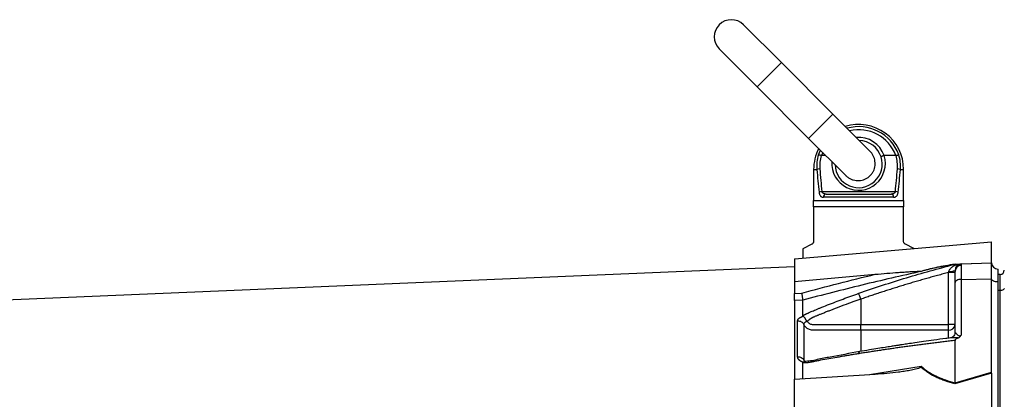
# Model space of a CAD drawing. Header units: millimetres. Extents: x 7 to 1926, y 9 to 1151.
# Tile 10 of 14: x 967 to 1426, y 722 to 899. Entities that reach past the tile are written whole.
import ezdxf

# ---------------------------------------------------------------- set-up
doc = ezdxf.new("R2010")
doc.units = ezdxf.units.MM

msp = doc.modelspace()

# ---------------------------------------------------------------- linework, layer by layer
at = {"color": 7, "linetype": 'Continuous', "lineweight": 25}
for p, q in [((1322.33, 879.45), (1304.66, 897.13)), ((1293.34, 885.81), (1311.02, 868.14)), ((1346.38, 855.41), (1322.33, 879.45)), ((1311.02, 868.14), (1335.06, 844.09)), ((1363.69, 838.09), (1346.38, 855.41)), ((1335.06, 844.09), (1352.38, 826.78)), ((1343.08, 836.07), (1341.02, 836.07)), ((1375.77, 836.07), (1370.33, 836.07)), ((1337.4, 829.57), (1337.4, 815.07)), ((1379.4, 815.07), (1379.4, 829.57)), ((1341.25, 819.29), (1375.54, 819.29)), ((1343.21, 818.07), (1373.58, 818.07)), ((1337.4, 815.07), (1379.4, 815.07)), ((1374.75, 816.57), (1342.05, 816.57)), ((1337.4, 812.07), (1337.4, 796)), ((1379.4, 812.07), (1337.4, 812.07)), ((1379.4, 796), (1379.4, 812.07)), ((1328.4, 787.82), (1420.4, 795.87)), ((1420.4, 786.07), (1420.4, 795.87)), ((1336.57, 794.66), (1332.4, 792.57)), ((1332.4, 792.57), (1332.4, 788.17)), ((1384.16, 792.69), (1380.23, 794.66)), ((1328.4, 787.82), (1328.4, 777.36)), ((1406.29, 785.48), (1420.4, 785.97)), ((1420.4, 778.52), (1420.4, 785.97)), ((1328.4, 784.08), (366.4, 743.58)), ((1400.4, 757.23), (1400.4, 781.49)), ((1402.83, 785.22), (1403.4, 785.38)), ((1403.43, 785.37), (1403.08, 785.29)), ((1403.4, 782.29), (1403.4, 782.48)), ((1403.4, 781.94), (1403.4, 782.29)), ((1403.4, 776.78), (1403.4, 781.94)), ((1406.29, 785.48), (1406.29, 785.24)), ((1406.29, 785.24), (1406.29, 784.8)), ((1406.29, 784.8), (1406.29, 778.28)), ((1423.4, 783.07), (1423.4, 777.07)), ((1328.4, 777.36), (1366.19, 780.66)), ((1328.4, 777.36), (1328.4, 771.76)), ((1403.4, 753.45), (1403.4, 776.78)), ((1406.29, 778.28), (1420.4, 778.52)), ((1406.29, 778.28), (1406.29, 752.24)), ((1420.4, 734.95), (1420.4, 778.52)), ((1424.4, 780.57), (1423.4, 780.57)), ((1423.4, 777.07), (1423.4, 532.07)), ((1424.4, 773.07), (1424.4, 780.57)), ((1424.4, 773.07), (1423.4, 773.07)), ((1424.4, 533.57), (1424.4, 773.07)), ((1328.4, 771.76), (1331.95, 771.88)), ((1332.4, 768.57), (1328.4, 768.43)), ((1328.4, 768.43), (1328.4, 731.76)), ((1359.4, 769.03), (1359.4, 757.23)), ((1332.4, 761.04), (1332.53, 761.08)), ((1359.4, 757.23), (1400.4, 757.23)), ((1400.4, 754.54), (1359.4, 754.54)), ((1403.4, 757.23), (1400.4, 757.23)), ((1400.4, 754.54), (1400.4, 757.23)), ((1403.4, 730.04), (1403.4, 749.77)), ((1332.53, 739.58), (1332.4, 739.63)), ((1332.4, 731.99), (1332.4, 739.28)), ((1328.4, 731.76), (1366.19, 733.98)), ((1328.4, 685.82), (1328.4, 731.76)), ((1420.4, 734.48), (1403.37, 729.55)), ((1403.4, 730.03), (1420.4, 734.95)), ((1420.4, 734.24), (1420.4, 691.24))]:
    msp.add_line(p, q, dxfattribs=at)
at = {"color": 8, "linetype": 'Continuous', "lineweight": 25}
for p, q in [((1322.33, 879.45), (1311.02, 868.14)), ((1346.38, 855.41), (1335.06, 844.09)), ((1339.62, 836.42), (1340.57, 838.59)), ((1341.63, 837.52), (1341.02, 836.07)), ((1337.4, 829.57), (1338.9, 829.57)), ((1377.9, 829.57), (1379.4, 829.57)), ((1406.45, 785.53), (1420.4, 786.02)), ((1400.4, 750.93), (1400.4, 754.54)), ((1363.51, 733.82), (1387.64, 737.8))]:
    msp.add_line(p, q, dxfattribs=at)
at = {"color": 7, "linetype": 'Continuous', "lineweight": 25, "flags": 128}
for points in [[(1423.4, 777.07), (1422.82, 777.1), (1422.27, 777.18), (1421.76, 777.32), (1421.31, 777.5), (1420.94, 777.71), (1420.66, 777.96), (1420.47, 778.24), (1420.4, 778.52)], [(1426.4, 774.07), (1426.36, 773.88), (1426.24, 773.69), (1426.06, 773.52), (1425.81, 773.37), (1425.51, 773.24), (1425.16, 773.15), (1424.79, 773.09), (1424.4, 773.07)]]:
    msp.add_lwpolyline(points, dxfattribs=at)
at = {"color": 7, "linetype": 'Continuous', "lineweight": 25}
for centre, radius, start, end in [((1299, 891.47), 8, 45, 225), ((1358.4, 829.57), 21, 0, 107.2813), ((1358.4, 832.07), 11, 17.9653, 88.3418), ((1358.4, 829.57), 21, 152.2639, 180), ((1357.7, 831.03), 18.86, 163.4133, 184.4382), ((1359.09, 831.03), 18.86, 355.5618, 16.5867), ((1357.75, 831.22), 17.51, 163.8487, 184.4386), ((1358.4, 832.07), 11, 181.6582, 17.9653), ((1359.04, 831.22), 17.51, 355.5614, 16.1513), ((1340.41, 825.75), 4.11, 91.655, 111.5751), ((1376.39, 825.75), 4.11, 68.4249, 88.345), ((1341.59, 814.57), 4.73, 94.0546, 110.443), ((1343.4, 816.72), 1.37, 97.983, 186.2077), ((1373.39, 816.72), 1.37, 353.7923, 82.017), ((1375.21, 814.57), 4.73, 69.557, 85.9454), ((1423.4, 786.07), 3, 180, 181.0431), ((1423.4, 786.07), 3, 182, 270), ((1401.2, 786.97), 5, 262.1759, 296.0599), ((1406.4, 782.48), 3, 92, 180), ((1406.37, 782.27), 2.97, 91.5169, 179.5524), ((1406.32, 781.87), 2.93, 90.5844, 178.6453), ((1424.4, 782.57), 2, 270, 0), ((1400.54, 757.39), 2.86, 267.0312, 356.6861)]:
    msp.add_arc(centre, radius, start, end, dxfattribs=at)
at = {"color": 8, "linetype": 'Continuous', "lineweight": 25}
for centre, radius, start, end in [((1358.4, 829.57), 19.98, 20.0318, 105.7351), ((1358.4, 829.57), 18.55, 20.5075, 103.234), ((1358.4, 832.07), 12.5, 18.597, 95.2082), ((1358.4, 832.36), 12.5, 176.0104, 17.2832)]:
    msp.add_arc(centre, radius, start, end, dxfattribs=at)
at = {"color": 7, "linetype": 'Continuous', "lineweight": 25}
for centre, major_axis, ratio, start_param, end_param in [((1358.4, 866.79), (0, 100.29), 0.209402, 1.950954, 2.067456), ((1358.4, 867.07), (0, 100.29), 0.194444, 1.950954, 2.067456), ((1358.4, 867.07), (0, 100.29), 0.194444, 4.215729, 4.332232), ((1358.4, 866.79), (0, 100.29), 0.209402, 4.215729, 4.332232), ((1423.4, 735.57), (0.32, 13.24), 0.225259, 1.658536, 1.676742)]:
    msp.add_ellipse(centre, major_axis=major_axis, ratio=ratio, start_param=start_param, end_param=end_param, dxfattribs=at)
for points, knots in [([(1340.93, 836.09), (1340.78, 836.13), (1340.64, 836.18), (1340.37, 836.26), (1340.25, 836.29), (1340.02, 836.35), (1339.91, 836.37), (1339.74, 836.41), (1339.67, 836.42), (1339.62, 836.42)], [0, 0, 0, 0, 0.25, 0.25, 0.5, 0.5, 0.75, 0.75, 1, 1, 1, 1]), ([(1363.78, 826.69), (1364.08, 827.01), (1364.68, 827.67), (1365.35, 828.83), (1365.83, 830.09), (1366.09, 831.4), (1366.13, 832.75), (1365.95, 834.09), (1365.54, 835.39), (1364.92, 836.6), (1364.26, 837.53), (1363.77, 837.98), (1363.61, 838.13)], [0, 0, 0, 0, 0.103303, 0.209611, 0.312911, 0.419183, 0.522943, 0.629648, 0.734576, 0.842458, 0.948999, 1, 1, 1, 1]), ([(1375.87, 836.09), (1376.01, 836.13), (1376.15, 836.18), (1376.42, 836.26), (1376.55, 836.29), (1376.78, 836.35), (1376.88, 836.37), (1377.05, 836.41), (1377.12, 836.42), (1377.17, 836.42)], [0, 0, 0, 0, 0.25, 0.25, 0.5, 0.5, 0.75, 0.75, 1, 1, 1, 1]), ([(1370.24, 836.06), (1370.15, 836.03), (1370.06, 836), (1369.88, 835.94), (1369.79, 835.9), (1369.61, 835.84), (1369.53, 835.81), (1369.38, 835.75), (1369.31, 835.72), (1369.12, 835.64), (1369.02, 835.59), (1368.89, 835.51), (1368.85, 835.48), (1368.86, 835.47)], [0, 0, 0, 0, 0.125, 0.125, 0.25, 0.25, 0.375, 0.375, 0.5, 0.5, 0.75, 0.75, 1, 1, 1, 1]), ([(1352.27, 826.9), (1352.29, 826.87), (1352.61, 826.49), (1353.4, 825.88), (1354.59, 825.15), (1355.91, 824.64), (1357.27, 824.37), (1358.67, 824.34), (1360.02, 824.54), (1361.32, 824.97), (1362.36, 825.53), (1363.18, 826.12), (1363.58, 826.5), (1363.78, 826.69)], [0, 0, 0, 0, 0.008922, 0.1174, 0.229101, 0.336208, 0.446524, 0.551844, 0.660307, 0.764103, 0.870967, 0.93513, 1, 1, 1, 1]), ([(1339.93, 819), (1339.96, 818.8), (1339.99, 818.61), (1340.08, 818.25), (1340.14, 818.07), (1340.26, 817.76), (1340.34, 817.62), (1340.5, 817.36), (1340.59, 817.25), (1340.78, 817.05), (1340.88, 816.96), (1341.09, 816.81), (1341.2, 816.76), (1341.55, 816.62), (1341.79, 816.57), (1342.05, 816.57)], [0, 0, 0, 0, 0.125, 0.125, 0.25, 0.25, 0.375, 0.375, 0.5, 0.5, 0.625, 0.625, 0.75, 0.75, 1, 1, 1, 1]), ([(1343.21, 818.07), (1343.01, 818.07), (1342.8, 818.09), (1342.41, 818.17), (1342.22, 818.22), (1341.86, 818.4), (1341.69, 818.52), (1341.48, 818.76), (1341.42, 818.86), (1341.32, 819.06), (1341.28, 819.17), (1341.25, 819.29)], [0, 0, 0, 0, 0.25, 0.25, 0.5, 0.5, 0.75, 0.75, 0.875, 0.875, 1, 1, 1, 1]), ([(1375.54, 819.29), (1375.52, 819.17), (1375.48, 819.06), (1375.38, 818.86), (1375.31, 818.77), (1375.11, 818.52), (1374.94, 818.4), (1374.58, 818.23), (1374.39, 818.17), (1373.99, 818.09), (1373.79, 818.07), (1373.58, 818.07)], [0, 0, 0, 0, 0.125, 0.125, 0.25, 0.25, 0.5, 0.5, 0.75, 0.75, 1, 1, 1, 1]), ([(1374.75, 816.57), (1375, 816.57), (1375.25, 816.62), (1375.71, 816.8), (1375.92, 816.95), (1376.21, 817.25), (1376.3, 817.36), (1376.46, 817.62), (1376.53, 817.77), (1376.66, 818.08), (1376.71, 818.25), (1376.8, 818.61), (1376.84, 818.8), (1376.86, 819)], [0, 0, 0, 0, 0.25, 0.25, 0.5, 0.5, 0.625, 0.625, 0.75, 0.75, 0.875, 0.875, 1, 1, 1, 1]), ([(1379.4, 815.07), (1379.4, 814.65), (1379.4, 814.18), (1379.4, 813.18), (1379.4, 812.64), (1379.4, 812.07)], [0, 0, 0, 0, 0.5, 0.5, 1, 1, 1, 1]), ([(1337.4, 796), (1337.4, 795.91), (1337.39, 795.82), (1337.36, 795.65), (1337.34, 795.57), (1337.25, 795.35), (1337.18, 795.22), (1337.02, 795), (1336.93, 794.91), (1336.75, 794.76), (1336.66, 794.71), (1336.57, 794.66)], [0, 0, 0, 0, 0.125, 0.125, 0.25, 0.25, 0.5, 0.5, 0.75, 0.75, 1, 1, 1, 1]), ([(1380.23, 794.66), (1380.13, 794.71), (1380.04, 794.76), (1379.86, 794.91), (1379.78, 795), (1379.65, 795.16), (1379.61, 795.22), (1379.54, 795.35), (1379.51, 795.42), (1379.43, 795.65), (1379.4, 795.82), (1379.4, 796)], [0, 0, 0, 0, 0.25, 0.25, 0.5, 0.5, 0.625, 0.625, 0.75, 0.75, 1, 1, 1, 1]), ([(1387.64, 782.01), (1378.38, 779.97), (1369.14, 777.84), (1350.73, 773.36), (1341.55, 771.02), (1332.4, 768.56)], [0, 0, 0, 0, 0.5, 0.5, 1, 1, 1, 1]), ([(1400.4, 781.49), (1399.54, 781.26), (1397.84, 780.81), (1395.29, 780.12), (1392.76, 779.42), (1390.25, 778.72), (1387.77, 778.01), (1385.3, 777.29), (1382.85, 776.57), (1380.41, 775.85), (1378, 775.11), (1375.61, 774.37), (1373.24, 773.63), (1370.88, 772.88), (1368.55, 772.12), (1366.23, 771.36), (1363.94, 770.59), (1361.66, 769.81), (1360.15, 769.29), (1359.4, 769.03)], [0, 0, 0, 0, 0.061953, 0.123509, 0.18467, 0.245435, 0.305808, 0.365787, 0.425376, 0.484574, 0.543383, 0.601804, 0.659839, 0.717488, 0.774754, 0.831636, 0.888137, 0.944258, 1, 1, 1, 1]), ([(1366.19, 780.66), (1367.99, 780.82), (1369.8, 780.97), (1373.4, 781.26), (1375.2, 781.4), (1377.9, 781.6), (1378.79, 781.66), (1380.58, 781.78), (1381.48, 781.84), (1382.81, 781.91), (1383.25, 781.94), (1384.14, 781.99), (1384.58, 782.01), (1385.45, 782.04), (1385.88, 782.06), (1386.51, 782.07), (1386.72, 782.07), (1387, 782.07), (1387.1, 782.06), (1387.27, 782.05), (1387.35, 782.04), (1387.4, 782.03)], [0, 0, 0, 0, 0.25, 0.25, 0.5, 0.5, 0.625, 0.625, 0.75, 0.75, 0.8125, 0.8125, 0.875, 0.875, 0.9375, 0.9375, 0.96875, 0.96875, 0.984375, 0.984375, 1, 1, 1, 1]), ([(1387.4, 782.03), (1387.91, 782.19), (1388.45, 782.35), (1389.57, 782.66), (1390.15, 782.81), (1391.97, 783.27), (1393.26, 783.56), (1395.29, 783.99), (1395.99, 784.13), (1397.41, 784.4), (1398.13, 784.53), (1400.33, 784.93), (1401.84, 785.18), (1403.37, 785.43)], [0, 0, 0, 0, 0.125, 0.125, 0.25, 0.25, 0.5, 0.5, 0.625, 0.625, 0.75, 0.75, 1, 1, 1, 1]), ([(1403.4, 785.38), (1401.87, 785.13), (1400.37, 784.88), (1398.19, 784.49), (1397.47, 784.35), (1396.06, 784.08), (1395.37, 783.94), (1393.36, 783.52), (1392.09, 783.23), (1389.73, 782.63), (1388.64, 782.32), (1387.64, 782.01)], [0, 0, 0, 0, 0.25, 0.25, 0.375, 0.375, 0.5, 0.5, 0.75, 0.75, 1, 1, 1, 1]), ([(1403.4, 781.49), (1403.4, 781.49), (1403.32, 781.49), (1403.02, 781.49), (1402.8, 781.49), (1402.24, 781.49), (1401.91, 781.49), (1401.18, 781.49), (1400.79, 781.49), (1400.4, 781.49)], [0, 0, 0, 0, 0.25, 0.25, 0.5, 0.5, 0.75, 0.75, 1, 1, 1, 1]), ([(1400.52, 782.02), (1400.57, 782.26), (1400.67, 782.48), (1400.91, 782.89), (1401.05, 783.08), (1401.52, 783.61), (1401.88, 783.91), (1402.64, 784.45), (1403.04, 784.68), (1403.89, 785.09), (1404.34, 785.27), (1404.81, 785.42)], [0, 0, 0, 0, 0.125, 0.125, 0.25, 0.25, 0.5, 0.5, 0.75, 0.75, 1, 1, 1, 1]), ([(1403.4, 785.38), (1403.4, 785.38), (1403.47, 785.38), (1403.67, 785.39), (1403.79, 785.39), (1404.06, 785.4), (1404.21, 785.4), (1404.5, 785.41), (1404.65, 785.42), (1404.81, 785.42)], [0, 0, 0, 0, 0.25, 0.25, 0.5, 0.5, 0.75, 0.75, 1, 1, 1, 1]), ([(1404.81, 785.42), (1404.97, 785.43), (1405.13, 785.44), (1405.42, 785.45), (1405.56, 785.45), (1405.81, 785.46), (1405.92, 785.46), (1406.12, 785.47), (1406.21, 785.47), (1406.29, 785.48)], [0, 0, 0, 0, 0.25, 0.25, 0.5, 0.5, 0.75, 0.75, 1, 1, 1, 1]), ([(1406.29, 778.28), (1405.94, 778.27), (1405.57, 778.23), (1404.86, 778.08), (1404.52, 777.96), (1403.96, 777.67), (1403.74, 777.5), (1403.46, 777.14), (1403.4, 776.95), (1403.4, 776.78)], [0, 0, 0, 0, 0.25, 0.25, 0.5, 0.5, 0.75, 0.75, 1, 1, 1, 1]), ([(1328.4, 768.43), (1328.4, 768.56), (1328.4, 768.73), (1328.4, 769.19), (1328.4, 769.46), (1328.4, 769.91), (1328.4, 770.07), (1328.4, 770.39), (1328.4, 770.56), (1328.4, 771.07), (1328.4, 771.41), (1328.4, 771.76)], [0, 0, 0, 0, 0.25, 0.25, 0.5, 0.5, 0.625, 0.625, 0.75, 0.75, 1, 1, 1, 1]), ([(1332.4, 768.57), (1332.39, 768.69), (1332.37, 768.87), (1332.31, 769.33), (1332.28, 769.59), (1332.22, 770.04), (1332.2, 770.2), (1332.15, 770.52), (1332.13, 770.69), (1332.08, 771.03), (1332.05, 771.2), (1332, 771.54), (1331.97, 771.71), (1331.95, 771.88)], [0, 0, 0, 0, 0.25, 0.25, 0.5, 0.5, 0.625, 0.625, 0.75, 0.75, 0.875, 0.875, 1, 1, 1, 1]), ([(1332.4, 761.3), (1332.5, 761.36), (1332.71, 761.48), (1333.02, 761.66), (1333.34, 761.84), (1333.66, 762.01), (1333.98, 762.18), (1334.3, 762.34), (1334.62, 762.5), (1334.95, 762.65), (1335.37, 762.85), (1335.96, 763.1), (1336.81, 763.46), (1337.87, 763.9), (1339.08, 764.4), (1341.09, 765.23), (1343.92, 766.36), (1347.52, 767.76), (1351.13, 769.13), (1354.77, 770.47), (1357.21, 771.34), (1358.44, 771.78)], [0, 0, 0, 0, 0.013423, 0.026738, 0.039956, 0.053088, 0.066144, 0.079134, 0.09207, 0.104963, 0.117824, 0.141662, 0.172831, 0.217057, 0.263491, 0.312127, 0.449156, 0.58733, 0.723761, 0.861313, 1, 1, 1, 1]), ([(1359.4, 769.03), (1358.17, 768.6), (1355.54, 767.68), (1351.31, 766.14), (1347.82, 764.81), (1345.22, 763.81), (1343.68, 763.21), (1342.07, 762.58), (1340.81, 762.07), (1339.9, 761.71), (1339.36, 761.49), (1338.83, 761.27), (1338.29, 761.04), (1337.76, 760.82), (1337.32, 760.64), (1337, 760.49), (1336.77, 760.38), (1336.54, 760.25), (1336.29, 760.1), (1336.04, 759.94), (1335.78, 759.77), (1335.51, 759.59), (1335.24, 759.39), (1334.97, 759.18), (1334.69, 758.96), (1334.51, 758.8), (1334.42, 758.73)], [0, 0, 0, 0, 0.143085, 0.308796, 0.497427, 0.555835, 0.616742, 0.680167, 0.746121, 0.767405, 0.788723, 0.810074, 0.831456, 0.852865, 0.874301, 0.883002, 0.892336, 0.902282, 0.912815, 0.923904, 0.935514, 0.947608, 0.960145, 0.973084, 0.986383, 1, 1, 1, 1]), ([(1359.4, 769.03), (1359.29, 769.32), (1359.19, 769.63), (1358.98, 770.23), (1358.88, 770.52), (1358.7, 771.03), (1358.62, 771.25), (1358.5, 771.59), (1358.46, 771.71), (1358.44, 771.78)], [0, 0, 0, 0, 0.25, 0.25, 0.5, 0.5, 0.75, 0.75, 1, 1, 1, 1]), ([(1329.92, 758.93), (1329.93, 758.96), (1329.93, 759.03), (1329.94, 759.14), (1329.97, 759.24), (1330, 759.35), (1330.05, 759.45), (1330.1, 759.56), (1330.16, 759.66), (1330.24, 759.76), (1330.32, 759.86), (1330.44, 759.99), (1330.61, 760.14), (1330.84, 760.32), (1331.09, 760.48), (1331.38, 760.64), (1331.69, 760.78), (1332.03, 760.92), (1332.27, 761), (1332.4, 761.04)], [0, 0, 0, 0, 0.043919, 0.087472, 0.13073, 0.173768, 0.216664, 0.259492, 0.30233, 0.345255, 0.388344, 0.431671, 0.51489, 0.596546, 0.677156, 0.757259, 0.837405, 0.91814, 1, 1, 1, 1]), ([(1329.92, 758.92), (1330.21, 758.93), (1330.5, 758.91), (1331.09, 758.77), (1331.37, 758.66), (1331.9, 758.36), (1332.13, 758.17), (1332.52, 757.76), (1332.67, 757.53), (1332.79, 757.3)], [0, 0, 0, 0, 0.25, 0.25, 0.5, 0.5, 0.75, 0.75, 1, 1, 1, 1]), ([(1332.53, 761.08), (1332.52, 761.09), (1332.49, 761.11), (1332.45, 761.15), (1332.43, 761.18), (1332.41, 761.22), (1332.4, 761.26), (1332.4, 761.29), (1332.4, 761.3)], [0, 0, 0, 0, 0.160202, 0.321039, 0.484027, 0.650625, 0.822199, 1, 1, 1, 1]), ([(1334.3, 758.62), (1334.28, 758.63), (1334.26, 758.66), (1334.22, 758.72), (1334.17, 758.79), (1334.13, 758.87), (1334.08, 758.96), (1334.03, 759.07), (1333.97, 759.19), (1333.9, 759.32), (1333.83, 759.46), (1333.75, 759.61), (1333.66, 759.77), (1333.56, 759.94), (1333.45, 760.11), (1333.32, 760.28), (1333.18, 760.46), (1333.03, 760.64), (1332.87, 760.81), (1332.7, 760.96), (1332.59, 761.04), (1332.53, 761.08)], [0, 0, 0, 0, 0.017248, 0.037456, 0.060913, 0.087838, 0.118407, 0.152763, 0.191026, 0.233291, 0.279627, 0.330072, 0.384627, 0.443251, 0.505852, 0.572276, 0.648655, 0.730209, 0.816408, 0.906598, 1, 1, 1, 1]), ([(1334.3, 758.59), (1334.27, 758.59), (1334.19, 758.57), (1334.06, 758.53), (1333.91, 758.47), (1333.74, 758.4), (1333.57, 758.32), (1333.39, 758.21), (1333.21, 758.09), (1333.06, 757.95), (1332.93, 757.79), (1332.84, 757.63), (1332.79, 757.47), (1332.79, 757.35), (1332.79, 757.3)], [0, 0, 0, 0, 0.038504, 0.086514, 0.144034, 0.211029, 0.287449, 0.37325, 0.468405, 0.572922, 0.680036, 0.786786, 0.893373, 1, 1, 1, 1]), ([(1334.48, 758.6), (1334.59, 758.36), (1334.77, 758.17), (1335.17, 757.84), (1335.39, 757.7), (1335.86, 757.48), (1336.11, 757.39), (1336.62, 757.27), (1336.88, 757.24), (1337.28, 757.23), (1337.41, 757.23), (1337.68, 757.23), (1338.07, 757.23), (1339, 757.23), (1341.91, 757.23), (1348.8, 757.23), (1355.16, 757.23), (1359.4, 757.23)], [0, 0, 0, 0, 0.03125, 0.03125, 0.0625, 0.0625, 0.09375, 0.09375, 0.125, 0.125, 0.140625, 0.140625, 0.15625, 0.1875, 0.25, 0.5, 1, 1, 1, 1]), ([(1332.79, 757.3), (1332.79, 756.73), (1332.79, 755.49), (1332.79, 753.64), (1332.79, 751.62), (1332.79, 750.2), (1332.79, 748.7), (1332.79, 747.24), (1332.79, 745.04), (1332.79, 742.91), (1332.79, 741.4), (1332.79, 740.68)], [0.7589111, 0.7589111, 0.7589111, 0.7589111, 0.7820302, 0.8131687, 0.8443073, 0.8754458, 0.8754458, 0.9065844, 0.9377229, 0.9688615, 0.9919807, 0.9919807, 0.9919807, 0.9919807]), ([(1359.4, 754.54), (1354.75, 754.54), (1350.11, 754.54), (1343.15, 754.55), (1340.54, 754.55), (1337.92, 754.55), (1337.49, 754.55), (1337.34, 754.55), (1337.05, 754.55), (1336.91, 754.56), (1336.48, 754.59), (1336.2, 754.64), (1335.64, 754.79), (1335.37, 754.88), (1334.85, 755.12), (1334.61, 755.26), (1334.15, 755.57), (1333.93, 755.75), (1333.53, 756.14), (1333.35, 756.35), (1333.04, 756.81), (1332.9, 757.05), (1332.79, 757.3)], [0, 0, 0, 0, 0.5, 0.5, 0.75, 0.78125, 0.78125, 0.796875, 0.796875, 0.8125, 0.8125, 0.84375, 0.84375, 0.875, 0.875, 0.90625, 0.90625, 0.9375, 0.9375, 0.96875, 0.96875, 1, 1, 1, 1]), ([(1359.4, 754.54), (1359.4, 754.79), (1359.4, 755.18), (1359.4, 756.12), (1359.4, 756.67), (1359.4, 757.23)], [0, 0, 0, 0, 0.5, 0.5, 1, 1, 1, 1]), ([(1403.4, 749.77), (1402.56, 749.67), (1400.89, 749.47), (1398.4, 749.18), (1395.92, 748.87), (1393.46, 748.57), (1391.01, 748.26), (1388.58, 747.95), (1386.16, 747.63), (1383.77, 747.31), (1381.38, 746.99), (1379.02, 746.67), (1376.67, 746.34), (1374.33, 746.01), (1372.01, 745.67), (1369.71, 745.34), (1367.43, 744.99), (1365.16, 744.65), (1362.9, 744.3), (1360.66, 743.95), (1359.18, 743.71), (1358.44, 743.59)], [0, 0, 0, 0, 0.055211, 0.1101282, 0.1647529, 0.2190862, 0.2731293, 0.3268835, 0.38035, 0.4335301, 0.4864251, 0.5390363, 0.5913651, 0.6434129, 0.6951811, 0.7466711, 0.7978843, 0.8488223, 0.8994865, 0.9498786, 1, 1, 1, 1]), ([(1401.24, 750.96), (1400.52, 750.87), (1397.94, 750.53), (1393.76, 749.96), (1388.96, 749.29), (1384.91, 748.71), (1381.6, 748.22), (1379.11, 747.84), (1377.21, 747.55), (1375.45, 747.28), (1373.31, 746.95), (1370.56, 746.51), (1367.2, 745.96), (1363.24, 745.3), (1360.4, 744.81), (1358.88, 744.55)], [0, 0, 0, 0, 0.050663, 0.180653, 0.293264, 0.388491, 0.466333, 0.526794, 0.564787, 0.601011, 0.651659, 0.716876, 0.796665, 0.891033, 1, 1, 1, 1]), ([(1403.4, 753.45), (1403.38, 753.22), (1403.34, 752.73), (1402.94, 751.94), (1402.33, 751.35), (1401.68, 751.04), (1401.39, 750.99), (1401.28, 750.98)], [0, 0, 0, 0, 0.205029, 0.42955, 0.670989, 0.870863, 1, 1, 1, 1]), ([(1403.4, 753.45), (1403.4, 753.45), (1403.4, 753.45), (1403.4, 753.46), (1403.4, 753.46), (1403.4, 753.47), (1403.4, 753.48), (1403.41, 753.49), (1403.41, 753.5), (1403.43, 753.5), (1403.45, 753.5), (1403.52, 753.46), (1403.58, 753.41), (1403.8, 753.2), (1403.98, 753), (1404.31, 752.67), (1404.42, 752.56), (1404.68, 752.33), (1404.82, 752.21), (1405.08, 752.06), (1405.17, 752.02), (1405.37, 751.96), (1405.49, 751.94), (1405.74, 751.96), (1405.86, 752), (1406.09, 752.1), (1406.19, 752.17), (1406.29, 752.24)], [0, 0, 0, 0, 0.003906, 0.003906, 0.007813, 0.015625, 0.03125, 0.03125, 0.0625, 0.0625, 0.125, 0.125, 0.25, 0.25, 0.5, 0.5, 0.625, 0.625, 0.75, 0.75, 0.8125, 0.8125, 0.875, 0.875, 0.9375, 0.9375, 1, 1, 1, 1]), ([(1404.81, 750.93), (1404.5, 750.81), (1404.2, 750.67), (1403.8, 750.41), (1403.68, 750.31), (1403.52, 750.13), (1403.48, 750.07), (1403.42, 749.93), (1403.4, 749.86), (1403.4, 749.79)], [0, 0, 0, 0, 0.5, 0.5, 0.75, 0.75, 0.875, 0.875, 1, 1, 1, 1]), ([(1404.81, 750.93), (1404.97, 751), (1405.13, 751.08), (1405.42, 751.25), (1405.56, 751.36), (1405.81, 751.58), (1405.92, 751.7), (1406.12, 751.96), (1406.21, 752.1), (1406.29, 752.24)], [0, 0, 0, 0, 0.25, 0.25, 0.5, 0.5, 0.75, 0.75, 1, 1, 1, 1]), ([(1358.88, 744.55), (1354.3, 743.72), (1347.62, 742.5), (1340.06, 741.08), (1335.86, 740.1), (1334.05, 740.03), (1333.14, 740)], [0, 0, 0, 0, 0.521787, 0.759699, 0.879052, 1, 1, 1, 1]), ([(1329.92, 742.19), (1330.21, 742.2), (1330.5, 742.17), (1331.09, 742.05), (1331.37, 741.94), (1331.9, 741.67), (1332.13, 741.5), (1332.52, 741.11), (1332.67, 740.9), (1332.79, 740.68)], [0, 0, 0, 0, 0.25, 0.25, 0.5, 0.5, 0.75, 0.75, 1, 1, 1, 1]), ([(1332.4, 739.63), (1332.33, 739.65), (1332.2, 739.7), (1332, 739.78), (1331.82, 739.86), (1331.64, 739.95), (1331.47, 740.04), (1331.31, 740.13), (1331.16, 740.23), (1331.02, 740.34), (1330.88, 740.44), (1330.75, 740.55), (1330.63, 740.67), (1330.51, 740.79), (1330.38, 740.95), (1330.23, 741.16), (1330.09, 741.41), (1330, 741.66), (1329.94, 741.93), (1329.93, 742.1), (1329.92, 742.19)], [0, 0, 0, 0, 0.0442489, 0.088103, 0.1316437, 0.1749545, 0.21812, 0.2612256, 0.3043574, 0.347601, 0.3910414, 0.4347626, 0.4788469, 0.5233746, 0.5684236, 0.6548026, 0.7405374, 0.8262412, 0.9125282, 1, 1, 1, 1]), ([(1358.44, 743.59), (1357.75, 743.48), (1356.38, 743.26), (1354.33, 742.92), (1352.29, 742.57), (1350.27, 742.23), (1347.65, 741.77), (1344.45, 741.2), (1341.29, 740.62), (1338.78, 740.15), (1337.29, 739.86), (1336.23, 739.66), (1335.63, 739.55), (1335.12, 739.47), (1334.61, 739.4), (1334.08, 739.35), (1333.51, 739.31), (1332.95, 739.28), (1332.58, 739.28), (1332.4, 739.28)], [0, 0, 0, 0, 0.077777, 0.1552, 0.232272, 0.308995, 0.385372, 0.530526, 0.674474, 0.747423, 0.819615, 0.846383, 0.869761, 0.889755, 0.906383, 0.929523, 0.9528, 0.976272, 1, 1, 1, 1]), ([(1332.53, 739.58), (1332.69, 739.72), (1332.99, 739.97), (1333.28, 739.96), (1333.42, 739.96)], [0, 0, 0, 0, 0.5427756, 1, 1, 1, 1]), ([(1333.64, 739.95), (1333.58, 739.97), (1333.39, 740.03), (1333.12, 740.14), (1332.88, 740.3), (1332.89, 740.28), (1332.9, 740.27)], [0, 0, 0, 0, 0.121018, 0.347236, 0.71047, 1, 1, 1, 1]), ([(1332.4, 739.28), (1332.4, 739.3), (1332.4, 739.35), (1332.42, 739.41), (1332.44, 739.47), (1332.48, 739.53), (1332.51, 739.56), (1332.53, 739.58)], [0, 0, 0, 0, 0.212576, 0.416535, 0.614103, 0.807726, 1, 1, 1, 1]), ([(1387.4, 737.38), (1387.35, 737.29), (1387.27, 737.23), (1387.1, 737.1), (1387, 737.05), (1386.71, 736.9), (1386.5, 736.81), (1385.87, 736.58), (1385.44, 736.46), (1384.57, 736.23), (1384.13, 736.13), (1383.24, 735.94), (1382.8, 735.85), (1381.46, 735.6), (1380.57, 735.46), (1378.78, 735.19), (1377.89, 735.07), (1375.2, 734.73), (1373.4, 734.54), (1369.8, 734.22), (1367.99, 734.09), (1366.19, 733.98)], [0, 0, 0, 0, 0.015625, 0.015625, 0.03125, 0.03125, 0.0625, 0.0625, 0.125, 0.125, 0.1875, 0.1875, 0.25, 0.25, 0.375, 0.375, 0.5, 0.5, 0.75, 0.75, 1, 1, 1, 1]), ([(1403.37, 729.55), (1401.84, 729.94), (1400.33, 730.38), (1398.13, 731.14), (1397.41, 731.41), (1395.99, 731.98), (1395.29, 732.29), (1393.26, 733.25), (1391.97, 733.96), (1390.15, 735.16), (1389.57, 735.58), (1388.45, 736.45), (1387.91, 736.9), (1387.4, 737.38)], [0, 0, 0, 0, 0.25, 0.25, 0.375, 0.375, 0.5, 0.5, 0.75, 0.75, 0.875, 0.875, 1, 1, 1, 1]), ([(1387.64, 737.8), (1388.64, 736.85), (1389.73, 735.98), (1392.09, 734.41), (1393.36, 733.7), (1395.37, 732.74), (1396.06, 732.44), (1397.47, 731.87), (1398.19, 731.6), (1400.37, 730.85), (1401.87, 730.42), (1403.4, 730.04)], [0, 0, 0, 0, 0.25, 0.25, 0.5, 0.5, 0.625, 0.625, 0.75, 0.75, 1, 1, 1, 1])]:
    msp.add_open_spline(points, degree=3, knots=knots, dxfattribs=at)
for points in [[(1341.02, 836.07), (1340.99, 836.07), (1340.96, 836.08), (1340.93, 836.09)], [(1370.24, 836.06), (1370.27, 836.07), (1370.3, 836.07), (1370.33, 836.07)], [(1375.87, 836.09), (1375.84, 836.08), (1375.81, 836.07), (1375.77, 836.07)], [(1337.4, 812.07), (1337.4, 813.21), (1337.4, 814.23), (1337.4, 815.07)], [(1387.4, 782.03), (1387.48, 782.01), (1387.56, 782), (1387.64, 782.01)], [(1400.4, 781.49), (1400.44, 781.67), (1400.48, 781.84), (1400.52, 782.02)], [(1331.95, 771.88), (1343.31, 775), (1354.73, 777.92), (1366.19, 780.66)], [(1332.4, 761.3), (1332.4, 762.61), (1332.4, 765.14), (1332.4, 767.46), (1332.4, 768.57)], [(1329.92, 742.19), (1329.92, 748.38), (1329.92, 753.98), (1329.92, 758.93)], [(1387.4, 737.38), (1387.48, 737.51), (1387.56, 737.65), (1387.64, 737.8)], [(1420.4, 734.48), (1420.4, 734.63), (1420.4, 734.79), (1420.4, 734.95)], [(1403.4, 730.03), (1403.39, 729.86), (1403.38, 729.7), (1403.37, 729.55)], [(1403.4, 730.04), (1403.4, 730.03), (1403.4, 730.03), (1403.4, 730.03)]]:
    msp.add_open_spline(points, degree=3, dxfattribs=at)
at = {"color": 8, "linetype": 'Continuous', "lineweight": 25}
for points, knots in [([(1358.44, 771.78), (1365.86, 774.29), (1380.51, 779.25), (1395.46, 783.25), (1402.83, 785.22)], [0, 0, 0, 0, 0.506448, 1, 1, 1, 1]), ([(1359.4, 754.54), (1359.4, 752.11), (1359.4, 749.04), (1359.4, 745.4), (1359.4, 744.64)], [0, 0, 0, 0, 0.789481, 1, 1, 1, 1]), ([(1404.81, 750.93), (1404.72, 750.93), (1404.31, 750.92), (1403.27, 750.95), (1402.1, 751.05), (1401.44, 750.97), (1401.25, 750.94)], [0, 0, 0, 0, 0.059045, 0.300683, 0.794115, 1, 1, 1, 1]), ([(1358.44, 743.59), (1358.47, 743.8), (1358.55, 744.24), (1358.72, 744.54), (1358.85, 744.52), (1358.89, 744.51)], [0, 0, 0, 0, 0.413141, 0.850221, 1, 1, 1, 1]), ([(1332.79, 740.68), (1332.79, 740.57), (1332.79, 740.41), (1332.91, 740.25), (1332.95, 740.2)], [0, 0, 0, 0, 0.646094, 1, 1, 1, 1]), ([(1332.79, 740.68), (1332.87, 740.53), (1333.01, 740.28), (1333.25, 740.08), (1333.33, 740.01)], [0, 0, 0, 0, 0.634021, 1, 1, 1, 1])]:
    msp.add_open_spline(points, degree=3, knots=knots, dxfattribs=at)

doc.saveas('drawing.dxf')
